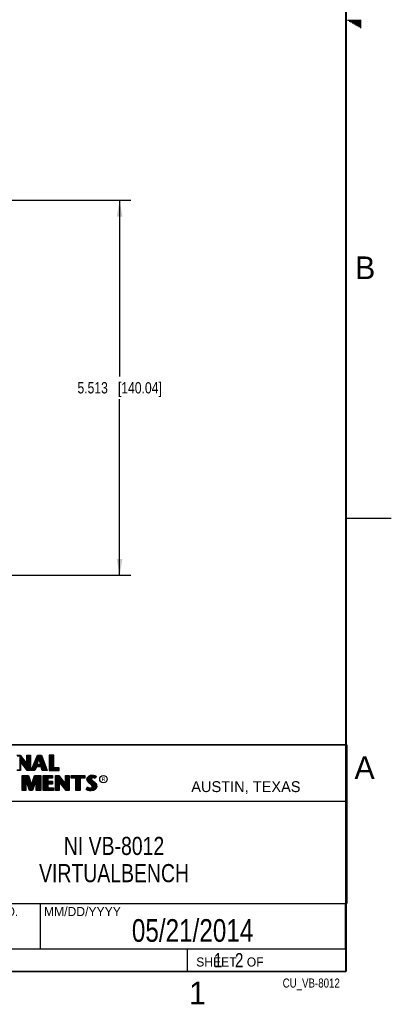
# Model space of a CAD drawing. Header units: inches. Extents: x 0 to 34, y 0 to 22.
# Tile 50 of 124: x 29.9 to 34, y 0.1 to 11. Entities that reach past the tile are written whole.
import ezdxf

# ---------------------------------------------------------------- set-up
doc = ezdxf.new("R2010")
doc.units = ezdxf.units.IN
doc.header["$LTSCALE"] = 1.87
doc.header["$MEASUREMENT"] = 0
doc.layers.get('0').update_dxf_attribs({"linetype": 'CONTINUOUS'})
for name, color, linetype in [('DETAIL', 7, 'CONTINUOUS'), ('DIMENSIONS', 7, 'CONTINUOUS'), ('NOTE', 7, 'CONTINUOUS')]:
    doc.layers.add(name, color=color, linetype=linetype)
doc.styles.get("Standard").update_dxf_attribs({"font": 'txt', "width": 0.8})
doc.styles.add('TEXTSTYLE_2', font='txt')
doc.styles.add('TEXTSTYLE_3', font='txt', dxfattribs={"width": 0.9})
doc.dimstyles.new('DIMSTYLE_1', dxfattribs={"dimtxt": 0.125, "dimasz": 0.18, "dimexe": 0.125, "dimexo": 0.0625, "dimgap": 0.0625, "dimtad": 0, "dimtih": 1, "dimtoh": 1, "dimdec": 3, "dimlfac": 1.333333, "dimzin": 4, "dimdsep": 46, "dimtxsty": 'STANDARD', "dimblk": '_FILLED', "dimblk1": '_FILLED', "dimblk2": '_FILLED', "dimcen": 0.09, "dimadec": 0, "dimazin": 0, "dimtp": 0.001, "dimtm": 0.001, "dimtfac": 1, "dimtdec": 3, "dimtofl": 0, "dimtmove": 0, "dimatfit": 3, "dimldrblk": '_FILLED', "dimfxl": 1, "dimtolj": 1, "dimtzin": 4, "dimarcsym": 0})

# ---------------------------------------------------------------- blocks, each defined once
blk = doc.blocks.new('_FILLED')
at = {"color": 0, "linetype": 'BYBLOCK'}
blk.add_solid([(0, 0), (-1, 0.174), (-1, -0.174)], dxfattribs=at)
blk = doc.blocks.new('*D30')
at = {"layer": 'DIMENSIONS', "color": 2, "linetype": 'CONTINUOUS'}
for p, q in [((29.429, 9.004), (31.131, 9.004)), ((31.006, 9.004), (31.006, 7.062)), ((31.006, 4.869), (31.006, 6.812)), ((28.587, 4.869), (31.131, 4.869))]:
    blk.add_line(p, q, dxfattribs=at)
at = {"layer": 'DIMENSIONS', "color": 2, "linetype": 'CONTINUOUS', "xscale": 0.18, "yscale": 0.18, "zscale": 0.18}
for p, rotation in [((31.006, 9.004), 90), ((31.006, 4.869), 270)]:
    blk.add_blockref('_FILLED', p, dxfattribs=dict(at, rotation=rotation))
at = {"layer": 'DIMENSIONS', "color": 2, "linetype": 'CONTINUOUS', "insert": (31.006, 6.999), "char_height": 0.125, "width": 1.425, "attachment_point": 2, "line_spacing_factor": 0.9}
blk.add_mtext('5.513{\\Ftxt.shx;\\W1.000000;\\H0.125000; }[140.04]', dxfattribs=at)

msp = doc.modelspace()

# ---------------------------------------------------------------- linework, layer by layer
at = {"color": 2, "linetype": 'CONTINUOUS'}
for p, q in [((33.51734, 10.99), (33.66974, 10.99)), ((33.53466, 10.98), (33.66974, 10.98)), ((33.55198, 10.97), (33.66974, 10.97)), ((33.5693, 10.96), (33.66974, 10.96)), ((33.58662, 10.95), (33.66974, 10.95)), ((33.60394, 10.94), (33.66974, 10.94)), ((33.62126, 10.93), (33.66974, 10.93)), ((33.63858, 10.92), (33.66974, 10.92)), ((33.65591, 10.91), (33.66974, 10.91)), ((33.50002, 5.5), (34.00002, 5.5)), ((28.3793, 3.00033), (33.5093, 3.00033)), ((28.3793, 3.00033), (33.5093, 3.00033)), ((28.3793, 3.00033), (33.5093, 3.00033)), ((33.5093, 3.00033), (33.5093, 1.25033)), ((33.5093, 3.00033), (33.5093, 1.25033)), ((33.5093, 3.00033), (33.5093, 1.25033)), ((29.87266, 2.88524), (29.90947, 2.88524)), ((29.87754, 2.88035), (29.90705, 2.88035)), ((29.90461, 2.88035), (29.90745, 2.82993)), ((29.90705, 2.88035), (29.98726, 2.77463)), ((29.99086, 2.7215), (29.90745, 2.82993)), ((29.90745, 2.82993), (29.90745, 2.7215)), ((29.90947, 2.88524), (29.98238, 2.78914)), ((29.91132, 2.82489), (29.91132, 2.87472)), ((29.91803, 2.81617), (29.91803, 2.86587)), ((29.92474, 2.80744), (29.92474, 2.85703)), ((29.93146, 2.79872), (29.93146, 2.84818)), ((29.93817, 2.78999), (29.93817, 2.83934)), ((29.94488, 2.78127), (29.94488, 2.83049)), ((29.98238, 2.88524), (30.02241, 2.88524)), ((29.98238, 2.78914), (29.98238, 2.88524)), ((29.98726, 2.88035), (30.01752, 2.88035)), ((29.98726, 2.77463), (29.98726, 2.88035)), ((29.99186, 2.7202), (29.99186, 2.88035)), ((29.99857, 2.7215), (29.99857, 2.88035)), ((30.00528, 2.7215), (30.00528, 2.88035)), ((30.01199, 2.7215), (30.01199, 2.88035)), ((30.01752, 2.88035), (30.01752, 2.7215)), ((30.02241, 2.88524), (30.02241, 2.71662)), ((30.03241, 2.71669), (30.10125, 2.88513)), ((30.03968, 2.72157), (30.10453, 2.88025)), ((30.08582, 2.7618), (30.08582, 2.83447)), ((30.09051, 2.77874), (30.11211, 2.84865)), ((30.09253, 2.7618), (30.09253, 2.85089)), ((30.09712, 2.78362), (30.11571, 2.84377)), ((30.09925, 2.80702), (30.09925, 2.86732)), ((30.10125, 2.88513), (30.14376, 2.88513)), ((30.10453, 2.88025), (30.14039, 2.88025)), ((30.10596, 2.82873), (30.10596, 2.88025)), ((30.11211, 2.84865), (30.11991, 2.84865)), ((30.11267, 2.84865), (30.11267, 2.88025)), ((30.11571, 2.84377), (30.11618, 2.84377)), ((30.11618, 2.84377), (30.13254, 2.78362)), ((30.11938, 2.84865), (30.11938, 2.88025)), ((30.11991, 2.84865), (30.13892, 2.77874)), ((30.12609, 2.82593), (30.12609, 2.88025)), ((30.1328, 2.80125), (30.1328, 2.88025)), ((30.13952, 2.7618), (30.13952, 2.88025)), ((30.14039, 2.88025), (30.20063, 2.72157)), ((30.14376, 2.88513), (30.2077, 2.71669)), ((30.14623, 2.75482), (30.14623, 2.86487)), ((30.15294, 2.73488), (30.15294, 2.84719)), ((30.15965, 2.72157), (30.15965, 2.82951)), ((30.27954, 2.88513), (30.22867, 2.88513)), ((30.22867, 2.88513), (30.22867, 2.71669)), ((30.27466, 2.88025), (30.23355, 2.88025)), ((30.23355, 2.88025), (30.23355, 2.72157)), ((30.24019, 2.72157), (30.24019, 2.88025)), ((30.2469, 2.72157), (30.2469, 2.88025)), ((30.25361, 2.72157), (30.25361, 2.88025)), ((30.26032, 2.72157), (30.26032, 2.88025)), ((30.26704, 2.72157), (30.26704, 2.88025)), ((30.27466, 2.74318), (30.27466, 2.88025)), ((30.27954, 2.74806), (30.27954, 2.88513)), ((29.91233, 2.71662), (29.87266, 2.71662)), ((29.90745, 2.7215), (29.87754, 2.7215)), ((29.98845, 2.71662), (29.91233, 2.81558)), ((29.91233, 2.81558), (29.91233, 2.71662)), ((29.95159, 2.77255), (29.95159, 2.82165)), ((29.9583, 2.76382), (29.9583, 2.8128)), ((29.96501, 2.7551), (29.96501, 2.80395)), ((29.97172, 2.74637), (29.97172, 2.79511)), ((29.97844, 2.73765), (29.97844, 2.78626)), ((29.98515, 2.72892), (29.98726, 2.77463)), ((30.02241, 2.71662), (29.98845, 2.71662)), ((30.01752, 2.7215), (29.99086, 2.7215)), ((30.07229, 2.71669), (30.03241, 2.71669)), ((30.06899, 2.72157), (30.03968, 2.72157)), ((30.04555, 2.72157), (30.04555, 2.73593)), ((30.05226, 2.72157), (30.05226, 2.75236)), ((30.05898, 2.72157), (30.05898, 2.76878)), ((30.06569, 2.72157), (30.06569, 2.7852)), ((30.08516, 2.7618), (30.06899, 2.72157)), ((30.08846, 2.75692), (30.07229, 2.71669)), ((30.0724, 2.73005), (30.0724, 2.80163)), ((30.07911, 2.74674), (30.07911, 2.81805)), ((30.14388, 2.7618), (30.08516, 2.7618)), ((30.14037, 2.75692), (30.08846, 2.75692)), ((30.13892, 2.77874), (30.09051, 2.77874)), ((30.13254, 2.78362), (30.09712, 2.78362)), ((30.09925, 2.7618), (30.09925, 2.77874)), ((30.10596, 2.7618), (30.10596, 2.77874)), ((30.11267, 2.7618), (30.11267, 2.77874)), ((30.11938, 2.7618), (30.11938, 2.77874)), ((30.12609, 2.7618), (30.12609, 2.77874)), ((30.1328, 2.7618), (30.1328, 2.77874)), ((30.15391, 2.71669), (30.14037, 2.75692)), ((30.15742, 2.72157), (30.14388, 2.7618)), ((30.2077, 2.71669), (30.15391, 2.71669)), ((30.20063, 2.72157), (30.15742, 2.72157)), ((30.16636, 2.72157), (30.16636, 2.81183)), ((30.17307, 2.72157), (30.17307, 2.79415)), ((30.17978, 2.72157), (30.17978, 2.77647)), ((30.1865, 2.72157), (30.1865, 2.7588)), ((30.19321, 2.72157), (30.19321, 2.74112)), ((30.22867, 2.71669), (30.34116, 2.71669)), ((30.23355, 2.72157), (30.33627, 2.72157)), ((30.27375, 2.72157), (30.27375, 2.74318)), ((30.33627, 2.74318), (30.27466, 2.74318)), ((30.34116, 2.74806), (30.27954, 2.74806)), ((30.28046, 2.72157), (30.28046, 2.74318)), ((30.28717, 2.72157), (30.28717, 2.74318)), ((30.29388, 2.72157), (30.29388, 2.74318)), ((30.30059, 2.72157), (30.30059, 2.74318)), ((30.30731, 2.72157), (30.30731, 2.74318)), ((30.31402, 2.72157), (30.31402, 2.74318)), ((30.32073, 2.72157), (30.32073, 2.74318)), ((30.32744, 2.72157), (30.32744, 2.74318)), ((30.33627, 2.72157), (30.33627, 2.74318)), ((30.34116, 2.71669), (30.34116, 2.74806)), ((29.93211, 2.66323), (30.00096, 2.66323)), ((29.93211, 2.4947), (29.93211, 2.66323)), ((29.93699, 2.65835), (29.99746, 2.65835)), ((29.93699, 2.49958), (29.93699, 2.65835)), ((29.9446, 2.49958), (29.9446, 2.65835)), ((29.95131, 2.49958), (29.95131, 2.65835)), ((29.95802, 2.49958), (29.95802, 2.65835)), ((29.96719, 2.64142), (29.96473, 2.65835)), ((30.01694, 2.49958), (29.96719, 2.64142)), ((29.96719, 2.64142), (29.96719, 2.49958)), ((29.97145, 2.62929), (29.97145, 2.65835)), ((30.01348, 2.4947), (29.97207, 2.61275)), ((29.97207, 2.61275), (29.97207, 2.4947)), ((29.97816, 2.61015), (29.97816, 2.65835)), ((29.98487, 2.59102), (29.98487, 2.65835)), ((29.99158, 2.57188), (29.99158, 2.65835)), ((29.99746, 2.65835), (30.03624, 2.54426)), ((29.99829, 2.55275), (29.99829, 2.65592)), ((30.00096, 2.66323), (30.03611, 2.55981)), ((30.005, 2.53361), (30.005, 2.63617)), ((30.01171, 2.51448), (30.01171, 2.61642)), ((30.03611, 2.55981), (30.06933, 2.66323)), ((30.03624, 2.54426), (30.07289, 2.65835)), ((30.09058, 2.64239), (30.04224, 2.49958)), ((30.0857, 2.61275), (30.04574, 2.4947)), ((30.0587, 2.5482), (30.0587, 2.61417)), ((30.06541, 2.56803), (30.06541, 2.63506)), ((30.06933, 2.66323), (30.13674, 2.66323)), ((30.07212, 2.58785), (30.07212, 2.65595)), ((30.07289, 2.65835), (30.13186, 2.65835)), ((30.07883, 2.60768), (30.07883, 2.65835)), ((30.08554, 2.62751), (30.08554, 2.65835)), ((30.0857, 2.4947), (30.0857, 2.61275)), ((30.09058, 2.64239), (30.09225, 2.65835)), ((30.09058, 2.49958), (30.09058, 2.64239)), ((30.09897, 2.49958), (30.09897, 2.65835)), ((30.10568, 2.49958), (30.10568, 2.65835)), ((30.11239, 2.49958), (30.11239, 2.65835)), ((30.1191, 2.49958), (30.1191, 2.65835)), ((30.12581, 2.49958), (30.12581, 2.65835)), ((30.13186, 2.65835), (30.13186, 2.49958)), ((30.13674, 2.66323), (30.13674, 2.4947)), ((30.16332, 2.66323), (30.26532, 2.66323)), ((30.16332, 2.4947), (30.16332, 2.66323)), ((30.16821, 2.65835), (30.26044, 2.65835)), ((30.16821, 2.49958), (30.16821, 2.65835)), ((30.17279, 2.49958), (30.17279, 2.65835)), ((30.17951, 2.49958), (30.17951, 2.65835)), ((30.18622, 2.49958), (30.18622, 2.65835)), ((30.19293, 2.49958), (30.19293, 2.65835)), ((30.19964, 2.49958), (30.19964, 2.65835)), ((30.20635, 2.49958), (30.20635, 2.65835)), ((30.26044, 2.63664), (30.20896, 2.63664)), ((30.20896, 2.63664), (30.20896, 2.59364)), ((30.21306, 2.63664), (30.21306, 2.65835)), ((30.26532, 2.63176), (30.21384, 2.63176)), ((30.21384, 2.63176), (30.21384, 2.59852)), ((30.21977, 2.63664), (30.21977, 2.65835)), ((30.22649, 2.63664), (30.22649, 2.65835)), ((30.2332, 2.63664), (30.2332, 2.65835)), ((30.23991, 2.63664), (30.23991, 2.65835)), ((30.24662, 2.63664), (30.24662, 2.65835)), ((30.25333, 2.63664), (30.25333, 2.65835)), ((30.26044, 2.65835), (30.26044, 2.63664)), ((30.26532, 2.66323), (30.26532, 2.63176)), ((30.29952, 2.66331), (30.33633, 2.66331)), ((30.29952, 2.4947), (30.29952, 2.66331)), ((30.3044, 2.65843), (30.33391, 2.65843)), ((30.3044, 2.49958), (30.3044, 2.65843)), ((30.30703, 2.49958), (30.30703, 2.65843)), ((30.31374, 2.49958), (30.31374, 2.65843)), ((30.32045, 2.49958), (30.32045, 2.65843)), ((30.32716, 2.49958), (30.32716, 2.65843)), ((30.33431, 2.608), (30.33387, 2.65843)), ((30.33391, 2.65843), (30.41412, 2.55271)), ((30.41772, 2.49958), (30.33431, 2.608)), ((30.33431, 2.608), (30.33431, 2.49958)), ((30.33633, 2.66331), (30.40924, 2.56722)), ((30.34058, 2.59985), (30.34058, 2.64963)), ((30.3473, 2.59112), (30.3473, 2.64078)), ((30.35401, 2.5824), (30.35401, 2.63194)), ((30.36072, 2.57367), (30.36072, 2.62309)), ((30.36743, 2.56495), (30.36743, 2.61425)), ((30.40924, 2.66331), (30.44927, 2.66331)), ((30.40924, 2.56722), (30.40924, 2.66331)), ((30.41412, 2.65843), (30.44438, 2.65843)), ((30.41412, 2.55271), (30.41412, 2.65843)), ((30.42112, 2.49958), (30.42112, 2.65843)), ((30.42784, 2.49958), (30.42784, 2.65843)), ((30.43455, 2.49958), (30.43455, 2.65843)), ((30.44126, 2.49958), (30.44126, 2.65843)), ((30.44438, 2.65843), (30.44438, 2.49958)), ((30.44927, 2.66331), (30.44927, 2.4947)), ((30.47276, 2.66314), (30.62109, 2.66314)), ((30.47276, 2.63172), (30.47276, 2.66314)), ((30.52141, 2.63172), (30.47276, 2.63172)), ((30.47765, 2.65826), (30.61621, 2.65826)), ((30.47765, 2.6366), (30.47765, 2.65826)), ((30.52629, 2.6366), (30.47765, 2.6366)), ((30.48153, 2.6366), (30.48153, 2.65826)), ((30.48824, 2.6366), (30.48824, 2.65826)), ((30.49495, 2.6366), (30.49495, 2.65826)), ((30.50166, 2.6366), (30.50166, 2.65826)), ((30.50837, 2.6366), (30.50837, 2.65826)), ((30.51509, 2.6366), (30.51509, 2.65826)), ((30.52141, 2.4947), (30.52141, 2.63172)), ((30.5218, 2.6366), (30.5218, 2.65826)), ((30.52629, 2.6366), (30.52851, 2.65826)), ((30.52629, 2.49958), (30.52629, 2.6366)), ((30.53522, 2.49958), (30.53522, 2.65826)), ((30.54193, 2.49958), (30.54193, 2.65826)), ((30.54864, 2.49958), (30.54864, 2.65826)), ((30.55536, 2.49958), (30.55536, 2.65826)), ((30.56207, 2.49958), (30.56207, 2.65826)), ((30.56756, 2.6366), (30.56878, 2.65826)), ((30.61621, 2.6366), (30.56756, 2.6366)), ((30.56756, 2.6366), (30.56756, 2.49958)), ((30.62109, 2.63172), (30.57245, 2.63172)), ((30.57245, 2.63172), (30.57245, 2.4947)), ((30.57549, 2.6366), (30.57549, 2.65826)), ((30.5822, 2.6366), (30.5822, 2.65826)), ((30.58891, 2.6366), (30.58891, 2.65826)), ((30.59563, 2.6366), (30.59563, 2.65826)), ((30.60234, 2.6366), (30.60234, 2.65826)), ((30.60905, 2.6366), (30.60905, 2.65826)), ((30.61621, 2.65826), (30.61621, 2.6366)), ((30.62109, 2.66314), (30.62109, 2.63172)), ((30.64578, 2.62103), (30.64868, 2.63551)), ((30.64694, 2.61003), (30.64578, 2.62103)), ((30.65071, 2.60019), (30.64694, 2.61003)), ((30.64868, 2.63551), (30.65766, 2.64883)), ((30.65072, 2.6208), (30.65328, 2.63359)), ((30.65173, 2.61118), (30.65072, 2.6208)), ((30.65506, 2.60248), (30.65173, 2.61118)), ((30.65328, 2.63359), (30.66123, 2.64539)), ((30.65603, 2.59994), (30.65603, 2.63768)), ((30.65766, 2.64883), (30.66954, 2.65751)), ((30.66123, 2.64539), (30.67191, 2.6532)), ((30.66274, 2.59275), (30.66274, 2.6465)), ((30.66945, 2.58604), (30.66945, 2.65141)), ((30.66954, 2.65751), (30.68633, 2.66417)), ((30.67191, 2.6532), (30.68752, 2.65939)), ((30.67616, 2.58044), (30.67616, 2.65489)), ((30.68288, 2.57482), (30.68288, 2.65755)), ((30.68633, 2.66417), (30.70487, 2.6662)), ((30.68752, 2.65939), (30.70497, 2.6613)), ((30.69173, 2.62905), (30.68959, 2.65962)), ((30.68959, 2.5692), (30.69125, 2.62421)), ((30.69173, 2.62905), (30.69125, 2.62421)), ((30.69125, 2.62421), (30.69282, 2.61712)), ((30.69488, 2.63399), (30.69173, 2.62905)), ((30.69282, 2.61712), (30.69993, 2.60832)), ((30.6995, 2.63735), (30.69488, 2.63399)), ((30.69647, 2.6274), (30.69618, 2.62451)), ((30.69618, 2.62451), (30.69734, 2.6193)), ((30.6963, 2.63502), (30.6963, 2.66035)), ((30.6963, 2.56297), (30.6963, 2.61282)), ((30.6985, 2.63059), (30.69647, 2.6274)), ((30.69734, 2.6193), (30.70342, 2.61177)), ((30.70169, 2.6329), (30.6985, 2.63059)), ((30.70564, 2.63916), (30.6995, 2.63735)), ((30.69993, 2.60832), (30.72243, 2.58963)), ((30.70661, 2.63435), (30.70169, 2.6329)), ((30.70301, 2.63838), (30.70301, 2.66108)), ((30.70301, 2.55482), (30.70301, 2.60577)), ((30.70342, 2.61177), (30.72573, 2.59324)), ((30.70487, 2.6662), (30.71733, 2.66533)), ((30.70497, 2.6613), (30.71664, 2.66048)), ((30.71168, 2.63983), (30.70564, 2.63916)), ((30.71182, 2.63493), (30.70661, 2.63435)), ((30.70972, 2.63961), (30.70972, 2.66097)), ((30.71794, 2.6395), (30.71168, 2.63983)), ((30.71733, 2.63464), (30.71182, 2.63493)), ((30.71643, 2.63958), (30.71643, 2.6605)), ((30.71664, 2.66048), (30.72963, 2.65772)), ((30.71733, 2.66533), (30.73094, 2.66243)), ((30.72601, 2.6329), (30.71733, 2.63464)), ((30.72722, 2.63764), (30.71794, 2.6395)), ((30.72315, 2.63845), (30.72315, 2.6591)), ((30.73065, 2.63146), (30.72601, 2.6329)), ((30.7327, 2.63593), (30.72722, 2.63764)), ((30.72963, 2.65772), (30.7375, 2.65501)), ((30.72986, 2.63682), (30.72986, 2.65764)), ((30.73528, 2.62856), (30.73065, 2.63146)), ((30.73094, 2.66243), (30.73934, 2.65954)), ((30.73332, 2.63554), (30.7327, 2.63593)), ((30.742, 2.6529), (30.73332, 2.63554)), ((30.74861, 2.6552), (30.73528, 2.62856)), ((30.73657, 2.64204), (30.73657, 2.65533)), ((30.7375, 2.65501), (30.742, 2.6529)), ((30.73934, 2.65954), (30.74861, 2.6552)), ((29.96719, 2.49958), (29.93699, 2.49958)), ((30.04224, 2.49958), (30.01694, 2.49958)), ((30.01843, 2.49958), (30.01843, 2.59667)), ((30.02514, 2.49958), (30.02514, 2.57693)), ((30.03185, 2.49958), (30.03185, 2.55718)), ((30.03856, 2.49958), (30.03856, 2.55149)), ((30.04527, 2.50855), (30.04527, 2.57238)), ((30.05198, 2.52838), (30.05198, 2.59327)), ((30.13186, 2.49958), (30.09058, 2.49958)), ((30.27099, 2.49958), (30.16821, 2.49958)), ((30.20896, 2.59364), (30.25948, 2.59364)), ((30.25948, 2.57176), (30.20896, 2.57176)), ((30.20896, 2.57176), (30.20896, 2.52141)), ((30.20896, 2.52141), (30.27099, 2.52141)), ((30.21306, 2.57176), (30.21306, 2.59364)), ((30.21306, 2.49958), (30.21306, 2.52141)), ((30.21384, 2.59852), (30.26436, 2.59852)), ((30.26436, 2.56688), (30.21384, 2.56688)), ((30.21384, 2.56688), (30.21384, 2.52629)), ((30.21384, 2.52629), (30.27587, 2.52629)), ((30.21977, 2.57176), (30.21977, 2.59364)), ((30.21977, 2.49958), (30.21977, 2.52141)), ((30.22649, 2.57176), (30.22649, 2.59364)), ((30.22649, 2.49958), (30.22649, 2.52141)), ((30.2332, 2.57176), (30.2332, 2.59364)), ((30.2332, 2.49958), (30.2332, 2.52141)), ((30.23991, 2.57176), (30.23991, 2.59364)), ((30.23991, 2.49958), (30.23991, 2.52141)), ((30.24662, 2.57176), (30.24662, 2.59364)), ((30.24662, 2.49958), (30.24662, 2.52141)), ((30.25333, 2.57176), (30.25333, 2.59364)), ((30.25333, 2.49958), (30.25333, 2.52141)), ((30.25948, 2.59364), (30.25948, 2.57176)), ((30.26004, 2.49958), (30.26004, 2.52141)), ((30.26436, 2.59852), (30.26436, 2.56688)), ((30.26676, 2.49958), (30.26676, 2.52141)), ((30.27099, 2.52141), (30.27099, 2.49958)), ((30.27587, 2.52629), (30.27587, 2.4947)), ((30.33431, 2.49958), (30.3044, 2.49958)), ((30.41531, 2.4947), (30.33919, 2.59365)), ((30.33919, 2.59365), (30.33919, 2.4947)), ((30.37414, 2.55622), (30.37414, 2.6054)), ((30.38085, 2.5475), (30.38085, 2.59655)), ((30.38757, 2.53877), (30.38757, 2.58771)), ((30.39428, 2.53005), (30.39428, 2.57886)), ((30.40099, 2.52133), (30.40099, 2.57002)), ((30.4077, 2.5126), (30.4077, 2.56117)), ((30.41441, 2.50388), (30.41441, 2.55232)), ((30.44438, 2.49958), (30.41772, 2.49958)), ((30.56756, 2.49958), (30.52629, 2.49958)), ((30.63796, 2.50726), (30.65303, 2.53505)), ((30.64752, 2.50089), (30.63796, 2.50726)), ((30.64438, 2.50885), (30.65466, 2.52782)), ((30.64982, 2.50522), (30.64438, 2.50885)), ((30.65679, 2.49712), (30.64752, 2.50089)), ((30.64932, 2.50543), (30.64932, 2.51796)), ((30.65823, 2.50181), (30.64982, 2.50522)), ((30.65592, 2.59266), (30.65071, 2.60019)), ((30.65303, 2.53505), (30.6594, 2.53042)), ((30.65466, 2.52782), (30.65685, 2.52623)), ((30.65968, 2.5958), (30.65506, 2.60248)), ((30.66606, 2.58253), (30.65592, 2.59266)), ((30.65603, 2.50228), (30.65685, 2.52623)), ((30.6704, 2.49423), (30.65679, 2.49712)), ((30.65685, 2.52623), (30.66388, 2.52272)), ((30.67127, 2.49903), (30.65823, 2.50181)), ((30.6594, 2.53042), (30.66577, 2.52723)), ((30.66372, 2.59177), (30.65968, 2.5958)), ((30.66274, 2.50085), (30.66274, 2.52311)), ((30.66936, 2.58613), (30.66372, 2.59177)), ((30.66388, 2.52272), (30.67308, 2.51955)), ((30.66577, 2.52723), (30.67417, 2.52434)), ((30.68923, 2.56313), (30.66606, 2.58253)), ((30.69253, 2.56674), (30.66936, 2.58613)), ((30.66945, 2.49931), (30.66945, 2.5208)), ((30.68244, 2.49736), (30.67127, 2.49903)), ((30.67308, 2.51955), (30.68162, 2.51857)), ((30.67417, 2.52434), (30.6817, 2.52347)), ((30.67616, 2.4983), (30.67616, 2.51919)), ((30.68162, 2.51857), (30.68976, 2.51924)), ((30.6817, 2.52347), (30.68865, 2.52405)), ((30.69015, 2.49709), (30.68244, 2.49736)), ((30.68288, 2.49729), (30.68288, 2.51842)), ((30.68865, 2.52405), (30.69386, 2.52608)), ((30.69676, 2.5556), (30.68923, 2.56313)), ((30.68959, 2.49702), (30.68959, 2.51918)), ((30.68976, 2.51924), (30.69619, 2.52174)), ((30.71518, 2.50039), (30.69015, 2.49709)), ((30.70061, 2.55866), (30.69253, 2.56674)), ((30.69386, 2.52608), (30.69879, 2.52955)), ((30.69619, 2.52174), (30.70241, 2.52613)), ((30.6963, 2.4979), (30.6963, 2.52178)), ((30.70111, 2.54866), (30.69676, 2.5556)), ((30.69879, 2.52955), (30.70169, 2.53418)), ((30.70562, 2.55065), (30.70061, 2.55866)), ((30.70313, 2.54142), (30.70111, 2.54866)), ((30.70169, 2.53418), (30.70313, 2.54142)), ((30.70241, 2.52613), (30.7063, 2.53235)), ((30.70301, 2.49879), (30.70301, 2.52655)), ((30.70815, 2.54161), (30.70562, 2.55065)), ((30.7063, 2.53235), (30.70815, 2.54161)), ((30.70972, 2.49967), (30.70972, 2.60019)), ((30.7322, 2.50996), (30.71518, 2.50039)), ((30.71643, 2.50056), (30.71643, 2.59461)), ((30.73528, 2.5061), (30.71675, 2.49568)), ((30.72243, 2.58963), (30.72832, 2.58375)), ((30.72315, 2.50487), (30.72315, 2.58892)), ((30.72573, 2.59324), (30.73181, 2.58716)), ((30.72832, 2.58375), (30.73419, 2.5776)), ((30.72986, 2.50738), (30.72986, 2.58214)), ((30.73181, 2.58716), (30.73789, 2.58079)), ((30.74214, 2.52095), (30.7322, 2.50996)), ((30.73419, 2.5776), (30.74069, 2.56921)), ((30.74629, 2.51826), (30.73528, 2.5061)), ((30.73657, 2.51479), (30.73657, 2.57453)), ((30.73789, 2.58079), (30.74484, 2.57182)), ((30.74069, 2.56921), (30.74551, 2.55957)), ((30.74707, 2.5321), (30.74214, 2.52095)), ((30.74328, 2.52221), (30.74551, 2.55957)), ((30.74484, 2.57182), (30.75006, 2.5614)), ((30.74551, 2.55957), (30.74784, 2.55208)), ((30.75179, 2.53071), (30.74629, 2.51826)), ((30.74862, 2.5419), (30.74707, 2.5321)), ((30.74784, 2.55208), (30.74862, 2.5419)), ((30.75006, 2.5614), (30.75266, 2.553)), ((30.75353, 2.54171), (30.75179, 2.53071)), ((30.75266, 2.553), (30.75353, 2.54171)), ((29.97207, 2.4947), (29.93211, 2.4947)), ((30.04574, 2.4947), (30.01348, 2.4947)), ((30.13674, 2.4947), (30.0857, 2.4947)), ((30.27587, 2.4947), (30.16332, 2.4947)), ((30.33919, 2.4947), (30.29952, 2.4947)), ((30.44927, 2.4947), (30.41531, 2.4947)), ((30.57245, 2.4947), (30.52141, 2.4947)), ((30.68199, 2.49249), (30.6704, 2.49423)), ((30.69039, 2.4922), (30.68199, 2.49249)), ((30.71675, 2.49568), (30.69039, 2.4922)), ((28.72307, 2.38), (33.50002, 2.38)), ((28.3793, 1.25033), (33.5093, 1.25033)), ((28.3793, 1.25033), (33.5093, 1.25033)), ((28.3793, 1.25033), (33.5093, 1.25033)), ((30.13002, 1.24989), (33.49002, 1.24989)), ((30.13002, 1.24989), (30.13002, 0.74989)), ((30.13002, 1.24989), (33.49002, 1.24989)), ((30.13002, 1.24989), (30.13002, 0.74989)), ((30.13002, 1.24989), (33.49002, 1.24989)), ((30.13002, 1.24989), (30.13002, 0.74989)), ((33.49002, 1.24989), (33.49002, 0.74989)), ((33.49002, 1.24989), (33.49002, 0.74989)), ((33.49002, 1.24989), (33.49002, 0.74989)), ((28.38002, 0.75), (33.50002, 0.75)), ((30.13002, 0.74989), (33.49002, 0.74989)), ((30.13002, 0.74989), (33.49002, 0.74989)), ((30.13002, 0.74989), (33.49002, 0.74989)), ((31.75002, 0.75), (33.50002, 0.75)), ((31.75002, 0.75), (31.75002, 0.5)), ((31.75002, 0.75), (33.50002, 0.75)), ((31.75002, 0.75), (31.75002, 0.5)), ((31.75002, 0.75), (33.50002, 0.75)), ((31.75002, 0.75), (31.75002, 0.5)), ((33.50002, 0.75), (33.50002, 0.5)), ((33.50002, 0.75), (33.50002, 0.5)), ((33.50002, 0.75), (33.50002, 0.5)), ((31.75002, 0.5), (33.50002, 0.5)), ((31.75002, 0.5), (33.50002, 0.5)), ((31.75002, 0.5), (33.50002, 0.5)), ((32.49527, 0.50168), (33.49527, 0.50168)), ((32.49527, 0.50168), (32.49527, 0.50118)), ((32.49527, 0.50168), (33.49527, 0.50168)), ((32.49527, 0.50168), (32.49527, 0.50118)), ((32.49527, 0.50168), (33.49527, 0.50168)), ((32.49527, 0.50168), (32.49527, 0.50118)), ((32.49527, 0.50118), (33.49527, 0.50118)), ((32.49527, 0.50118), (33.49527, 0.50118)), ((32.49527, 0.50118), (33.49527, 0.50118)), ((33.49527, 0.50168), (33.49527, 0.50118)), ((33.49527, 0.50168), (33.49527, 0.50118)), ((33.49527, 0.50168), (33.49527, 0.50118))]:
    msp.add_line(p, q, dxfattribs=at)
at = {"color": 7, "linetype": 'CONTINUOUS', "const_width": 0.02}
for points in [[(33.50002, 0.5), (33.50002, 21.5)], [(25.58002, 3), (33.50002, 3)], [(0.50002, 0.5), (33.50002, 0.5)]]:
    msp.add_lwpolyline(points, dxfattribs=at)
at = {"color": 2, "linetype": 'CONTINUOUS'}
msp.add_circle((30.82769, 2.62139), 0.04161, dxfattribs=at)

# ---------------------------------------------------------------- texts
at = {"color": 2, "linetype": 'CONTINUOUS', "attachment_point": 1, "line_spacing_factor": 0.9}
for s, insert, char_height, width, style in [('B', (33.6006, 8.38454), 0.25, 0.25, 'TEXTSTYLE_2'), ('A', (33.5939, 2.87275), 0.25, 0.25, 'TEXTSTYLE_2'), ('R', (30.80762, 2.64135), 0.04198, 0.041979, 'TEXTSTYLE_2'), ('AUSTIN, TEXAS', (31.79573, 2.599), 0.12, 1.56, 'TEXTSTYLE_2'), ('CODE IDENT NO.', (28.89492, 1.21148), 0.1, 1.26, 'TEXTSTYLE_3'), ('MM/DD/YYYY', (30.17212, 1.21211), 0.1, 1, 'TEXTSTYLE_2'), ('SHEET   OF', (31.84991, 0.65572), 0.1, 1, 'TEXTSTYLE_2'), ('1', (31.77062, 0.38897), 0.25, 0.25, 'TEXTSTYLE_2')]:
    msp.add_mtext(s, dxfattribs=dict(at, insert=insert, char_height=char_height, width=width, style=style))
at = {"layer": 'DETAIL', "color": 7, "linetype": 'CONTINUOUS', "insert": (31.81252, 0.70312), "char_height": 0.15625, "width": 1.25, "attachment_point": 1, "line_spacing_factor": 0.9}
msp.add_mtext('     1   2', dxfattribs=at)
msp.add_mtext('     1   2', dxfattribs=at)
msp.add_mtext('     1   2', dxfattribs=at)
at = {"layer": 'DETAIL', "color": 2, "linetype": 'CONTINUOUS', "insert": (33.43277, 0.42355), "char_height": 0.1, "width": 0.8, "attachment_point": 3, "line_spacing_factor": 0.9}
msp.add_mtext('CU_VB-8012', dxfattribs=at)
msp.add_mtext('CU_VB-8012', dxfattribs=at)
msp.add_mtext('CU_VB-8012', dxfattribs=at)
at = {"layer": 'NOTE', "color": 7, "linetype": 'CONTINUOUS', "attachment_point": 2, "line_spacing_factor": 0.9}
for s, insert, char_height, width in [('NI VB-8012\\PVIRTUALBENCH', (30.9443, 1.98533), 0.2, 1.92), ('NI VB-8012\\PVIRTUALBENCH', (30.9443, 1.98533), 0.2, 1.92), ('05/21/2014', (31.81002, 1.07802), 0.25, 2), ('05/21/2014', (31.81002, 1.07802), 0.25, 2)]:
    msp.add_mtext(s, dxfattribs=dict(at, insert=insert, char_height=char_height, width=width))

# ---------------------------------------------------------------- dimensions: what is measured, and where the dimension line sits
at = {"layer": 'DIMENSIONS', "color": 2, "linetype": 'CONTINUOUS'}
dim = msp.add_linear_dim(base=(31.00623, 9.0043), p1=(28.52462, 4.86924), p2=(29.36672, 9.0043), angle=90, dimstyle='DIMSTYLE_1', dxfattribs=at)
dim.commit()
dim.dimension.update_dxf_attribs({"geometry": '*D30', "text_midpoint": (31.00623, 6.93677), "dimtype": 160})

doc.saveas('drawing.dxf')
